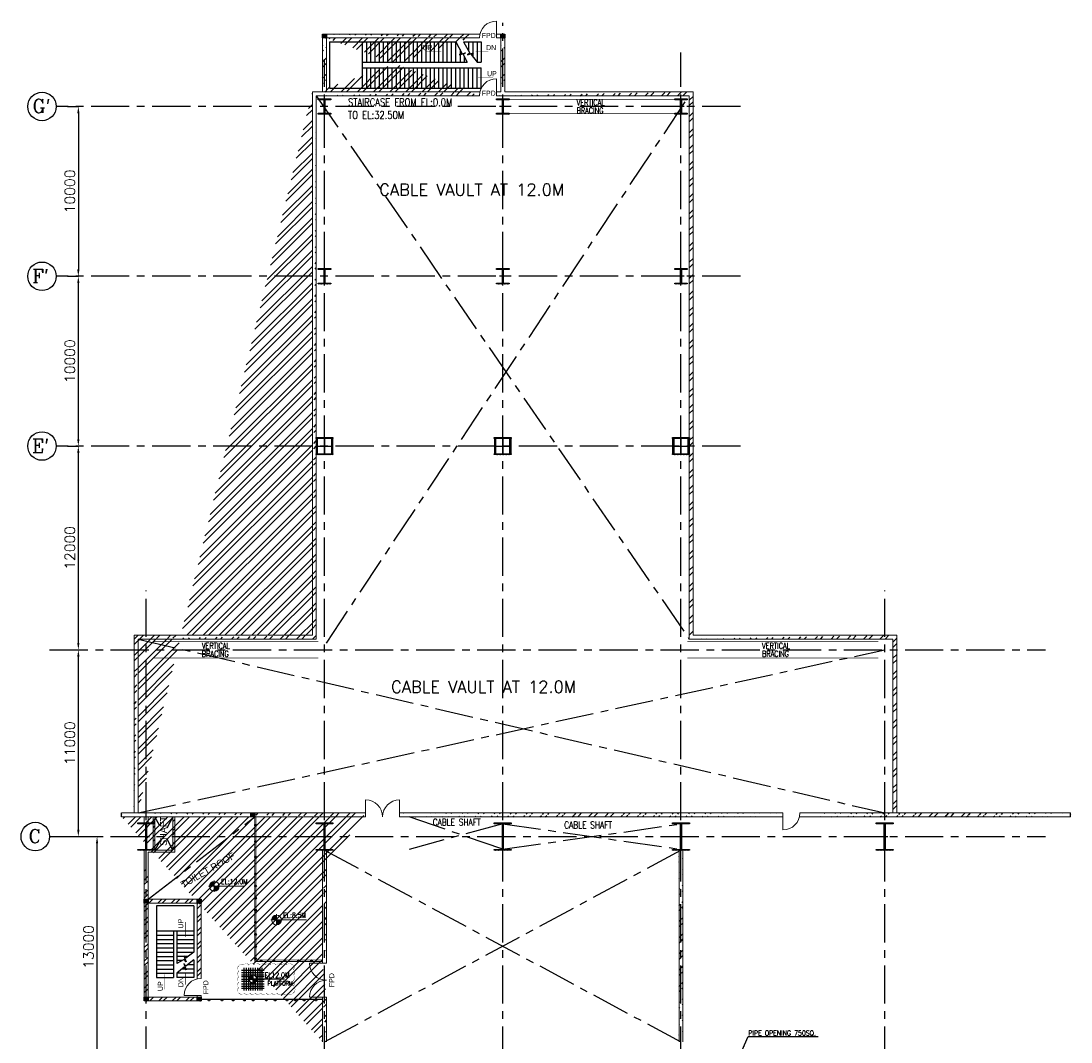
# Model space of a CAD drawing. Header units: inches. Extents: x 0 to 1544102, y -90707 to 23144100.
# Tile 7 of 181: x 93520 to 155373, y 40281 to 100416. Entities that reach past the tile are written whole.
import ezdxf

# ---------------------------------------------------------------- set-up
doc = ezdxf.new("R2010")
doc.units = ezdxf.units.IN
doc.header["$LTSCALE"] = 1800
doc.header["$MEASUREMENT"] = 0
doc.linetypes.add('CENTER', pattern=[2, 1.25, -0.25, 0.25, -0.25])
doc.linetypes.add('HIDDEN', pattern=[0.375, 0.25, -0.125])
doc.layers.get('0').update_dxf_attribs({"color": 253})
for name, color, linetype in [('BRACING', 1, 'HIDDEN'), ('CEN', 2, 'CENTER'), ('COL', 1, 'Continuous'), ('GRID', 251, 'CENTER'), ('STAIR', 2, 'Continuous'), ('STEEL', 231, 'Continuous')]:
    doc.layers.add(name, color=color, linetype=linetype)
for name, color, linetype, lineweight in [('DIM', 4, 'Continuous', 18), ('TEXT', 3, 'Continuous', 18), ('WALL', 6, 'Continuous', 18)]:
    doc.layers.add(name, color=color, linetype=linetype, lineweight=lineweight)
doc.styles.add('HTX11', font='O8111901')
doc.styles.add('ROMANC', font='ROMANC.SHX')
doc.styles.add('ROMANS', font='romans.shx')
doc.styles.add('ROMANT', font='romant')
doc.styles.get("Standard").update_dxf_attribs({"font": 'arial.ttf'})
doc.dimstyles.new('K2', dxfattribs={"dimtxt": 600, "dimasz": 400, "dimexe": 200, "dimexo": 200, "dimgap": 200, "dimtad": 1, "dimdec": 0, "dimzin": 0, "dimdsep": 46, "dimtxsty": 'ROMANC', "dimcen": 0.09, "dimclrd": 256, "dimclrt": 4, "dimadec": 0, "dimazin": 0, "dimtfac": 1, "dimtdec": 0, "dimtofl": 0, "dimtmove": 1, "dimatfit": 3, "dimfxl": 0.18, "dimtolj": 1, "dimtzin": 0, "dimarcsym": 0})
doc.dimstyles.new('STANDARD1', dxfattribs={"dimtxt": 300, "dimasz": 250, "dimexe": 0, "dimexo": 0, "dimgap": 80, "dimtad": 1, "dimdec": 0, "dimzin": 0, "dimdsep": 46, "dimtxsty": 'ROMANS', "dimcen": 0, "dimclrd": 4, "dimclre": 4, "dimclrt": 4, "dimadec": 0, "dimazin": 0, "dimtfac": 0.09, "dimtdec": 0, "dimtix": 1, "dimtofl": 0, "dimtmove": 0, "dimatfit": 3, "dimfxl": 1, "dimtolj": 1, "dimtzin": 0, "dimarcsym": 0})
pattern_1 = [(45, (-290253.6, -45646.2), (-397.7476, 397.7476), []), (45, (-289988.43, -45646.2), (-397.7476, 397.7476), [])]
pattern_2 = [(45, (0, -860.2), (-477.297, 477.297), []), (45, (318.2, -860.2), (-477.297, 477.297), [])]
pattern_3 = [(45, (0, -1860.2), (-477.297, 477.297), []), (45, (318.2, -1860.2), (-477.297, 477.297), [])]

# ---------------------------------------------------------------- blocks, each defined once
blk = doc.blocks.new('C-ROW COLUMN')
at = {"layer": 'COL'}
h = blk.add_hatch(dxfattribs=at)
h.set_pattern_fill('ANSI31', color=256, scale=200, style=0)
h.set_pattern_definition([(45, (-1315.907, -6.545), (-17.6776695, 17.6776695), [])])
h.paths.add_polyline_path([(77950, 120865), (76960, 120865), (76960, 120820), (77950, 120820)])
h.paths.add_polyline_path([(77478, 120820), (77433, 120820), (77433, 119310), (77478, 119310)])
h.paths.add_polyline_path([(77950, 119310), (76960, 119310), (76960, 119265), (77950, 119265)])
at = {"layer": 'CEN'}
for p, q in [((77455, 119265), (77455, 120865)), ((77264, 120065), (77647, 120065))]:
    blk.add_line(p, q, dxfattribs=at)
at = {"layer": 'COL'}
for points in [[(76960, 120865), (77950, 120865), (77950, 120820), (76960, 120820)], [(77433, 120820), (77478, 120820), (77478, 119310), (77433, 119310)], [(76960, 119310), (77950, 119310), (77950, 119265), (76960, 119265)]]:
    blk.add_lwpolyline(points, close=True, dxfattribs=at)
blk = doc.blocks.new('*D371')
at = {"layer": 'Defpoints', "color": 0, "transparency": 16777216}
for p in [(96268, 63381), (96898, 63381), (96268, 52381)]:
    blk.add_point(p, dxfattribs=at)
at = {"layer": 'DIM', "color": 0, "lineweight": -2, "transparency": 16777216}
for p, q in [((96468, 63381), (97098, 63381)), ((96468, 52381), (97098, 52381))]:
    blk.add_line(p, q, dxfattribs=at)
at = {"layer": 'DIM', "lineweight": -2, "transparency": 16777216}
blk.add_line((96898, 52781), (96898, 62981), dxfattribs=at)
at = {"layer": 'DIM', "transparency": 16777216}
for points in [[(96831, 62981), (96964, 62981), (96898, 63381)], [(96831, 52781), (96964, 52781), (96898, 52381)]]:
    blk.add_solid(points, dxfattribs=at)
at = {"layer": 'DIM', "color": 4, "transparency": 16777216, "insert": (96398, 57881), "char_height": 600, "attachment_point": 5, "rotation": 90, "style": 'ROMANC'}
blk.add_mtext('\\A1;11000', dxfattribs=at)
blk = doc.blocks.new('*D372')
at = {"layer": 'Defpoints', "color": 0, "transparency": 16777216}
for p in [(96268, 75381), (96898, 75381), (96268, 63381)]:
    blk.add_point(p, dxfattribs=at)
at = {"layer": 'DIM', "color": 0, "lineweight": -2, "transparency": 16777216}
for p, q in [((96268, 75381), (96898, 75381)), ((96268, 63381), (96898, 63381))]:
    blk.add_line(p, q, dxfattribs=at)
at = {"layer": 'DIM', "lineweight": -2, "transparency": 16777216}
blk.add_line((96898, 63781), (96898, 74981), dxfattribs=at)
at = {"layer": 'DIM', "transparency": 16777216}
for points in [[(96831, 74981), (96964, 74981), (96898, 75381)], [(96831, 63781), (96964, 63781), (96898, 63381)]]:
    blk.add_solid(points, dxfattribs=at)
at = {"layer": 'DIM', "color": 4, "transparency": 16777216, "insert": (96398, 69381), "char_height": 600, "attachment_point": 5, "rotation": 90, "style": 'ROMANC'}
blk.add_mtext('\\A1;12000', dxfattribs=at)
blk = doc.blocks.new('*D373')
at = {"layer": 'Defpoints', "color": 0, "transparency": 16777216}
for p in [(96268, 85381), (96898, 85381), (96268, 75381)]:
    blk.add_point(p, dxfattribs=at)
at = {"layer": 'DIM', "color": 0, "lineweight": -2, "transparency": 16777216}
for p, q in [((96268, 85381), (96898, 85381)), ((96268, 75381), (96898, 75381))]:
    blk.add_line(p, q, dxfattribs=at)
at = {"layer": 'DIM', "lineweight": -2, "transparency": 16777216}
blk.add_line((96898, 75781), (96898, 84981), dxfattribs=at)
at = {"layer": 'DIM', "transparency": 16777216}
for points in [[(96831, 84981), (96964, 84981), (96898, 85381)], [(96831, 75781), (96964, 75781), (96898, 75381)]]:
    blk.add_solid(points, dxfattribs=at)
at = {"layer": 'DIM', "color": 4, "transparency": 16777216, "insert": (96398, 80381), "char_height": 600, "attachment_point": 5, "rotation": 90, "style": 'ROMANC'}
blk.add_mtext('\\A1;10000', dxfattribs=at)
blk = doc.blocks.new('E-ROW COLUMN')
at = {"layer": 'COL'}
h = blk.add_hatch(dxfattribs=at)
h.set_pattern_fill('ANSI31', color=256, scale=200, angle=180, style=0)
h.set_pattern_definition([(225, (-559205.4, -120485.547), (17.6776695, -17.6776695), [])])
h.paths.add_polyline_path([(0, 500), (-500, 500), (-500, 450), (0, 450)])
h.paths.add_polyline_path([(500, 500), (0, 500), (0, 450), (500, 450)])
h.paths.add_polyline_path([(-425, 450), (-475, 450), (-475, 0), (-425, 0)])
h.paths.add_polyline_path([(475, 450), (425, 450), (425, 0), (475, 0)])
h.paths.add_polyline_path([(-425, 0), (-475, 0), (-475, -450), (-425, -450)])
h.paths.add_polyline_path([(0, -450), (-500, -450), (-500, -500), (0, -500)])
h.paths.add_polyline_path([(500, -450), (0, -450), (0, -500), (500, -500)])
h.paths.add_polyline_path([(475, 0), (425, 0), (425, -450), (475, -450)])
at = {"layer": 'CEN'}
for p, q in [((-475, 0), (475, 0)), ((0, 500), (0, -500))]:
    blk.add_line(p, q, dxfattribs=at)
at = {"layer": 'COL'}
for points in [[(-500, 500), (500, 500), (500, 450), (-500, 450)], [(-475, 450), (-425, 450), (-425, -450), (-475, -450)], [(425, 450), (475, 450), (475, -450), (425, -450)], [(-500, -450), (500, -450), (500, -500), (-500, -500)]]:
    blk.add_lwpolyline(points, close=True, dxfattribs=at)
blk = doc.blocks.new('F-ROW COLUMN')
at = {"layer": 'COL'}
h = blk.add_hatch(dxfattribs=at)
h.set_pattern_fill('ANSI31', color=256, scale=200, angle=180, style=0)
h.set_pattern_definition([(225, (-557328.912, -127499.994), (17.6776695, -17.6776695), [])])
h.paths.add_polyline_path([(370, 450), (0, 450), (0, 400), (22.5, 400), (370, 400)])
h.paths.add_polyline_path([(0, 450), (-370, 450), (-370, 400), (0, 400)])
h.paths.add_polyline_path([(0, 400), (-22.5, 400), (-22.5, 0), (0, 0)])
h.paths.add_polyline_path([(22.5, 400), (0, 400), (0, 0), (22.5, 0)])
h.paths.add_polyline_path([(0, 0), (-22.5, 0), (-22.5, -400), (0, -400)])
h.paths.add_polyline_path([(22.5, 0), (0, 0), (0, -400), (22.5, -400)])
h.paths.add_polyline_path([(0, -400), (-22.5, -400), (-370, -400), (-370, -450), (0, -450)])
h.paths.add_polyline_path([(370, -400), (0, -400), (0, -450), (370, -450)])
at = {"layer": 'CEN'}
for p, q in [((191.6, 0), (-191.6, 0)), ((0, -450), (0, 450))]:
    blk.add_line(p, q, dxfattribs=at)
at = {"layer": 'COL'}
for points in [[(-370, 450), (370, 450), (370, 400), (-370, 400)], [(-22.5, 400), (22.5, 400), (22.5, -400), (-22.5, -400)], [(-370, -400), (370, -400), (370, -450), (-370, -450)]]:
    blk.add_lwpolyline(points, close=True, dxfattribs=at)
blk = doc.blocks.new('*D378')
at = {"layer": 'Defpoints', "color": 0, "transparency": 16777216}
for p in [(96268, 95381), (96268, 85381), (96898, 85381)]:
    blk.add_point(p, dxfattribs=at)
at = {"layer": 'DIM', "color": 0, "lineweight": -2, "transparency": 16777216}
for p, q in [((96268, 95381), (96898, 95381)), ((96268, 85381), (96898, 85381))]:
    blk.add_line(p, q, dxfattribs=at)
at = {"layer": 'DIM', "lineweight": -2, "transparency": 16777216}
blk.add_line((96898, 94981), (96898, 85781), dxfattribs=at)
at = {"layer": 'DIM', "transparency": 16777216}
for points in [[(96831, 94981), (96964, 94981), (96898, 95381)], [(96831, 85781), (96964, 85781), (96898, 85381)]]:
    blk.add_solid(points, dxfattribs=at)
at = {"layer": 'DIM', "color": 4, "transparency": 16777216, "insert": (96398, 90381), "char_height": 600, "attachment_point": 5, "rotation": 90, "style": 'ROMANC'}
blk.add_mtext('\\A1;10000', dxfattribs=at)
blk = doc.blocks.new('*X7')
at = {"color": 0}
for p, q in [((36080, 29200), (36330, 29200)), ((36081, 29225), (36330, 29225)), ((36085, 29250), (36330, 29250)), ((36092, 29275), (36330, 29275)), ((36102, 29300), (36330, 29300)), ((36115, 29325), (36330, 29325)), ((36132, 29350), (36330, 29350)), ((36154, 29375), (36330, 29375)), ((36183, 29400), (36330, 29400)), ((36226, 29425), (36330, 29425))]:
    blk.add_line(p, q, dxfattribs=at)
blk = doc.blocks.new('LL')
for p, q in [((-1136, 0), (-711, 0)), ((-711, 0), (-711, 423)), ((1493, 0), (-711, 0)), ((-711, 0), (-711, -418))]:
    blk.add_line(p, q)
for start, end in [(90, 180), (180, 270), (0, 90), (270, 0)]:
    blk.add_arc((-711, 0), 360, start, end)
at = {"xscale": 1.439999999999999, "yscale": 1.439999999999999, "zscale": 1.439999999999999}
blk.add_blockref('*X7', (-53026, -42044), dxfattribs=at)
at = {"xscale": 1.439999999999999, "yscale": 1.439999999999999, "zscale": 1.439999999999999, "rotation": 180}
blk.add_blockref('*X7', (51604, 42044), dxfattribs=at)
at = {"flags": 4}
blk.add_attdef('LEVEL', (-222, 154), '', height=432, dxfattribs=at)
blk = doc.blocks.new('A$C23722B17')
at = {"flags": 128}
for points in [[(-533, 658), (-533, -676)], [(-400, 658), (-400, -676)], [(-267, 658), (-267, -676)], [(-267, 658), (-267, -676)], [(-133, 658), (-133, 181)], [(0, 658), (0, -676)], [(0, 658), (0, -676)], [(133, 658), (133, 181)], [(133, 658), (133, 181)], [(267, 658), (267, -676)], [(400, 658), (400, -676)], [(533, 658), (533, -676)], [(-667, 524), (667, 524)], [(-667, 391), (667, 391)], [(-667, 258), (667, 258)], [(-667, 142), (-174, 142)], [(-667, 0), (667, 0)], [(-265, 0), (0, 0)], [(-225, 2), (0, 2)], [(-224, 25), (0, 25)], [(-220, 47), (0, 47)], [(-214, 70), (0, 70)], [(-205, 92), (0, 92)], [(-194, 115), (0, 115)], [(-178, 137), (0, 137)], [(-158, 160), (0, 160)], [(-132, 182), (0, 182)], [(-93, 205), (0, 205)], [(0, 0), (0, 264)], [(1864, 0), (0, 0)], [(0, 0), (0, -261)], [(174, 142), (667, 142)], [(-667, -133), (-181, -133)], [(-667, -276), (667, -276)], [(-667, -409), (667, -409)], [(-667, -542), (667, -542)], [(-133, -181), (-133, -676)], [(225, -2), (0, -2)], [(224, -25), (0, -25)], [(220, -47), (0, -47)], [(214, -70), (0, -70)], [(205, -92), (0, -92)], [(194, -115), (0, -115)], [(178, -137), (0, -137)], [(158, -160), (0, -160)], [(132, -182), (0, -182)], [(93, -205), (0, -205)], [(133, -181), (133, -676)], [(133, -181), (133, -676)], [(181, -133), (667, -133)]]:
    blk.add_lwpolyline(points, dxfattribs=at)
for points in [[(0, 225, 0.414246), (-225, 0)], [(225, 0, 0.414258), (0, 225)], [(0, -225, 0.414246), (225, 0)], [(-225, 0, 0.414221), (0, -225)]]:
    blk.add_lwpolyline(points, format="xyb", dxfattribs=at)
blk = doc.blocks.new('*D380')
at = {"layer": 'Defpoints', "color": 0, "transparency": 16777216}
for p in [(97370, 52381), (98000, 52381), (97370, 39381)]:
    blk.add_point(p, dxfattribs=at)
at = {"layer": 'DIM', "color": 0, "lineweight": -2, "transparency": 16777216}
for p, q in [((97370, 52381), (98000, 52381)), ((97370, 39381), (98000, 39381))]:
    blk.add_line(p, q, dxfattribs=at)
at = {"layer": 'DIM', "lineweight": -2, "transparency": 16777216}
blk.add_line((98000, 39781), (98000, 51981), dxfattribs=at)
at = {"layer": 'DIM', "transparency": 16777216}
for points in [[(97933, 51981), (98067, 51981), (98000, 52381)], [(97933, 39781), (98067, 39781), (98000, 39381)]]:
    blk.add_solid(points, dxfattribs=at)
at = {"layer": 'DIM', "color": 4, "transparency": 16777216, "insert": (97500, 45881), "char_height": 600, "attachment_point": 5, "rotation": 90, "style": 'ROMANC'}
blk.add_mtext('\\A1;13000', dxfattribs=at)

msp = doc.modelspace()

# ---------------------------------------------------------------- hatches: boundary and pattern name
h = msp.add_hatch()
h.set_pattern_fill('ANSI32', color=256, scale=1800, style=0)
h.set_pattern_definition(pattern_2)
edge = h.paths.add_edge_path()
edge.add_line((110934.9, 96246.43), (120555.24, 96246.43))
edge.add_line((110913.43, 96016.43), (120528.43, 96016.43))
edge.add_line((111513.43, 99416.43), (111513.43, 96246.43))
edge.add_line((111283.43, 99416.43), (111283.43, 96246.43))
edge.add_line((111513.43, 99416.43), (120528.43, 99416.43))
edge.add_line((111513.43, 99646.43), (120555.24, 99646.43))
h = msp.add_hatch()
h.set_pattern_fill('ANSI32', color=256, scale=1800, style=0)
h.set_pattern_definition(pattern_2)
edge = h.paths.add_edge_path()
edge.add_line((122013.43, 99416.43), (122013.43, 96246.43))
edge.add_line((121783.43, 99416.43), (121783.43, 96246.43))
h = msp.add_hatch()
h.set_pattern_fill('ANSI32', color=256, scale=1800, style=0)
h.set_pattern_definition(pattern_2)
edge = h.paths.add_edge_path()
edge.add_line((100183.43, 64246.43), (110683.43, 64246.43))
edge.add_line((100413.43, 64016.43), (110913.43, 64016.43))
edge.add_line((110913.43, 64016.43), (110913.43, 96016.43))
edge.add_line((110683.43, 64246.43), (110683.43, 96246.43))
edge.add_line((100183.43, 53771.43), (100183.43, 64246.43))
edge.add_line((100413.43, 53771.43), (100413.43, 64016.43))
h = msp.add_hatch()
h.set_pattern_fill('ANSI32', color=256, scale=1800, style=0)
h.set_pattern_definition(pattern_2)
edge = h.paths.add_edge_path()
edge.add_line((122013.43, 96246.43), (133113.43, 96246.43))
edge.add_line((121528.43, 96016.43), (132883.43, 96016.43))
edge.add_line((132883.43, 64016.43), (132883.43, 96016.43))
edge.add_line((133113.43, 64246.43), (133113.43, 96246.43))
h = msp.add_hatch()
h.set_pattern_fill('ANSI32', color=256, scale=1800, style=0)
h.set_pattern_definition(pattern_2)
edge = h.paths.add_edge_path()
edge.add_line((133113.43, 64246.43), (145113.43, 64246.43))
edge.add_line((132883.43, 64016.43), (144883.43, 64016.43))
edge.add_line((144883.43, 53771.43), (144883.43, 64016.43))
edge.add_line((145113.43, 53771.43), (145113.43, 64246.43))
h = msp.add_hatch()
h.set_pattern_fill('ANSI32', color=256, scale=1800, style=0)
h.set_pattern_definition(pattern_3)
edge = h.paths.add_edge_path()
edge.add_line((99442.23, 53541.43), (113821.75, 53541.43))
edge.add_line((99442.23, 53771.43), (113821.75, 53771.43))
edge.add_line((111513.43, 50581.43), (111513.43, 44916.61))
edge.add_line((111283.43, 50581.43), (111283.43, 44916.61))
edge.add_line((111513.43, 42916.61), (111513.43, 40281.43))
edge.add_line((111283.43, 42916.61), (111283.43, 40281.43))
h = msp.add_hatch()
h.set_pattern_fill('ANSI32', color=256, scale=1800, style=0)
h.set_pattern_definition(pattern_2)
edge = h.paths.add_edge_path()
edge.add_line((115821.75, 53541.43), (138404.55, 53541.43))
edge.add_line((115821.75, 53771.43), (138404.55, 53771.43))
h = msp.add_hatch()
h.set_pattern_fill('ANSI32', color=256, scale=1800, style=0)
h.set_pattern_definition(pattern_2)
edge = h.paths.add_edge_path()
edge.add_line((139404.55, 53771.43), (155350.17, 53771.43))
edge.add_line((139377.74, 53541.43), (155350.17, 53541.43))
h = msp.add_hatch()
h.set_pattern_fill('ANSI32', color=256, scale=1800, style=0)
h.set_pattern_definition(pattern_2)
edge = h.paths.add_edge_path()
edge.add_line((139404.55, 53771.43), (155350.17, 53771.43))
edge.add_line((144513.43, 53541.43), (155350.17, 53541.43))
h = msp.add_hatch(color=256)
h.dxf.hatch_style = 1
h.paths.add_polyline_path([(107388.43, 53050.12, 1), (107288.43, 53050.12, 1)])
h = msp.add_hatch(color=256)
h.dxf.hatch_style = 1
h.paths.add_polyline_path([(107388.43, 52078.53, 1), (107288.43, 52078.53, 1)])
h = msp.add_hatch()
h.set_pattern_fill('ANSI32', color=256, scale=1800, style=0)
h.set_pattern_definition(pattern_3)
edge = h.paths.add_edge_path()
edge.add_line((132513.43, 51581.43), (132513.43, 40281.43))
edge.add_line((132283.43, 51581.43), (132283.43, 40281.43))
h = msp.add_hatch(color=256)
h.dxf.hatch_style = 1
h.paths.add_polyline_path([(107388.43, 51177.7, 1), (107288.43, 51177.7, 1)])
h = msp.add_hatch(color=256)
h.dxf.hatch_style = 1
h.paths.add_polyline_path([(107388.43, 50177.7, 1), (107288.43, 50177.7, 1)])
h = msp.add_hatch(color=256)
h.dxf.hatch_style = 1
h.paths.add_polyline_path([(107388.43, 49465.61, 1), (107288.43, 49465.61, 1)])
h = msp.add_hatch(color=256)
h.dxf.hatch_style = 1
h.paths.add_polyline_path([(107388.43, 48753.52, 1), (107288.43, 48753.52, 1)])
h = msp.add_hatch(color=256)
h.dxf.hatch_style = 1
h.paths.add_polyline_path([(107388.43, 48041.43, 1), (107288.43, 48041.43, 1)])
h = msp.add_hatch(color=256)
h.dxf.hatch_style = 1
h.paths.add_polyline_path([(107388.43, 47329.34, 1), (107288.43, 47329.34, 1)])
h = msp.add_hatch(color=256)
h.dxf.hatch_style = 1
h.paths.add_polyline_path([(107388.43, 46617.25, 1), (107288.43, 46617.25, 1)])
h = msp.add_hatch(color=256)
h.dxf.hatch_style = 1
h.paths.add_polyline_path([(107388.43, 45905.17, 1), (107288.43, 45905.17, 1)])
h = msp.add_hatch(color=256)
h.dxf.hatch_style = 1
h.paths.add_polyline_path([(107388.43, 45193.08, 1), (107288.43, 45193.08, 1)])
h = msp.add_hatch(color=256)
h.dxf.hatch_style = 1
h.paths.add_polyline_path([(107719.04, 45065.34, 1), (107619.04, 45065.34, 1)])
h = msp.add_hatch(color=256)
h.dxf.hatch_style = 1
h.paths.add_polyline_path([(108464.22, 45065.34, 1), (108364.22, 45065.34, 1)])
h = msp.add_hatch(color=256)
h.dxf.hatch_style = 1
h.paths.add_polyline_path([(109125.02, 45065.34, 1), (109025.02, 45065.34, 1)])
h = msp.add_hatch(color=256)
h.dxf.hatch_style = 1
h.paths.add_polyline_path([(109920.04, 45065.34, 1), (109820.04, 45065.34, 1)])
h = msp.add_hatch(color=256)
h.dxf.hatch_style = 1
h.paths.add_polyline_path([(110684.09, 45065.34, 1), (110584.09, 45065.34, 1)])
h = msp.add_hatch(color=256)
h.dxf.hatch_style = 1
h.paths.add_polyline_path([(104647.37, 42746.43, 1), (104547.37, 42746.43, 1)])
h = msp.add_hatch(color=256)
h.dxf.hatch_style = 1
h.paths.add_polyline_path([(105411.42, 42746.43, 1), (105311.42, 42746.43, 1)])
h = msp.add_hatch(color=256)
h.dxf.hatch_style = 1
h.paths.add_polyline_path([(106072.21, 42746.43, 1), (105972.21, 42746.43, 1)])
h = msp.add_hatch(color=256)
h.dxf.hatch_style = 1
h.paths.add_polyline_path([(106733.01, 42746.43, 1), (106633.01, 42746.43, 1)])
h = msp.add_hatch(color=256)
h.dxf.hatch_style = 1
h.paths.add_polyline_path([(107249.26, 42746.43, 1), (107149.26, 42746.43, 1)])
h = msp.add_hatch(color=256)
h.dxf.hatch_style = 1
h.paths.add_polyline_path([(108023.36, 42746.43, 1), (107923.36, 42746.43, 1)])
h = msp.add_hatch(color=256)
h.dxf.hatch_style = 1
h.paths.add_polyline_path([(108539.61, 42746.43, 1), (108439.61, 42746.43, 1)])
h = msp.add_hatch(color=256)
h.dxf.hatch_style = 1
h.paths.add_polyline_path([(109237.17, 42746.43, 1), (109137.17, 42746.43, 1)])
h = msp.add_hatch(color=256)
h.dxf.hatch_style = 1
h.paths.add_polyline_path([(109731.87, 42746.43, 1), (109631.87, 42746.43, 1)])
h = msp.add_hatch(color=256)
h.dxf.hatch_style = 1
h.paths.add_polyline_path([(110248.12, 42746.43, 1), (110148.12, 42746.43, 1)])
h = msp.add_hatch(color=256)
h.dxf.hatch_style = 1
h.paths.add_polyline_path([(110945.68, 42746.43, 1), (110845.68, 42746.43, 1)])
at = {"layer": 'COL'}
h = msp.add_hatch(dxfattribs=at)
h.set_pattern_fill('ANSI31', color=1, scale=250, angle=180, style=0)
h.set_pattern_definition([(225, (107933.428, 94296.435), (22.09709, -22.09709), [])])
h.paths.add_polyline_path([(111513.43, 99416.43), (111513.43, 99646.43), (111283.43, 99646.43), (111283.43, 99416.43)])
h = msp.add_hatch(dxfattribs=at)
h.set_pattern_fill('ANSI31', color=1, scale=250, angle=180, style=0)
h.set_pattern_definition([(225, (118433.428, 94296.435), (22.09709, -22.09709), [])])
h.paths.add_polyline_path([(122013.43, 99416.43), (122013.43, 99646.43), (121783.43, 99646.43), (121783.43, 99416.43)])
h = msp.add_hatch(dxfattribs=at)
h.set_pattern_fill('ANSI31', color=1, scale=250, angle=180, style=0)
h.set_pattern_definition([(225, (103708.428, 48421.435), (22.09709, -22.09709), [])])
h.paths.add_polyline_path([(107288.43, 53541.43), (107288.43, 53771.43), (107058.43, 53771.43), (107058.43, 53541.43)])
h = msp.add_hatch(dxfattribs=at)
h.set_pattern_fill('ANSI31', color=1, scale=250, angle=180, style=0)
h.set_pattern_definition([(225, (97433.428, 43346.435), (22.09709, -22.09709), [])])
h.paths.add_polyline_path([(101013.43, 48466.43), (101013.43, 48696.43), (100783.43, 48696.43), (100783.43, 48466.43)])
h = msp.add_hatch(dxfattribs=at)
h.set_pattern_fill('ANSI31', color=1, scale=250, angle=180, style=0)
h.set_pattern_definition([(225, (100548.428, 43346.435), (22.09709, -22.09709), [])])
h.paths.add_polyline_path([(104128.43, 48466.43), (104128.43, 48696.43), (103898.43, 48696.43), (103898.43, 48466.43)])
h = msp.add_hatch(dxfattribs=at)
h.set_pattern_fill('ANSI31', color=1, scale=250, angle=180, style=0)
h.set_pattern_definition([(225, (97433.428, 37576.435), (22.09709, -22.09709), [])])
h.paths.add_polyline_path([(101013.43, 42696.43), (101013.43, 42926.43), (100783.43, 42926.43), (100783.43, 42696.43)])
h = msp.add_hatch(dxfattribs=at)
h.set_pattern_fill('ANSI31', color=1, scale=250, angle=180, style=0)
h.set_pattern_definition([(225, (100548.428, 37576.435), (22.09709, -22.09709), [])])
h.paths.add_polyline_path([(104128.43, 42696.43), (104128.43, 42926.43), (103898.43, 42926.43), (103898.43, 42696.43)])
at = {"layer": 'WALL', "linetype": 'Continuous'}
h = msp.add_hatch(dxfattribs=at)
h.set_pattern_fill('ANSI32', color=9, scale=1500, angle=360, style=0)
h.set_pattern_definition(pattern_1)
h.paths.add_polyline_path([(101413.43, 52381.43), (101298.43, 52381.43), (101298.43, 51581.43), (100898.43, 51581.43), (100898.43, 51466.43), (101413.43, 51466.43)])
h.paths.add_polyline_path([(101413.43, 53541.43), (101298.43, 53541.43), (101298.43, 52381.43), (101413.43, 52381.43)])
h.paths.add_polyline_path([(100783.43, 51581.43), (100783.43, 51466.43), (100898.43, 51466.43), (100898.43, 51581.43)])
h = msp.add_hatch(dxfattribs=at)
h.set_pattern_fill('ANSI32', color=9, scale=1500, angle=360, style=0)
h.set_pattern_definition(pattern_1)
h.paths.add_polyline_path([(102588.43, 52381.43), (102473.43, 52381.43), (102473.43, 51581.43), (102588.43, 51581.43)])
h.paths.add_polyline_path([(102588.43, 53541.43), (102473.43, 53541.43), (102473.43, 52381.43), (102588.43, 52381.43)])
h = msp.add_hatch(dxfattribs=at)
h.set_pattern_fill('ANSI32', color=9, scale=1500, angle=360, style=0)
h.set_pattern_definition([(45, (-291523.6, -46566.2), (-397.7476, 397.7476), []), (45, (-291258.43, -46566.2), (-397.7476, 397.7476), [])])
h.paths.add_polyline_path([(100783.43, 42696.43), (101013.43, 42696.43), (101013.43, 50466.43), (100783.43, 50466.43)])
h = msp.add_hatch(dxfattribs=at)
h.set_pattern_fill('ANSI32', color=9, scale=1500, angle=360, style=0)
h.set_pattern_definition([(45, (-290253.6, -46646.2), (-397.7476, 397.7476), []), (45, (-289988.43, -46646.2), (-397.7476, 397.7476), [])])
h.paths.add_polyline_path([(103898.43, 48696.43), (101013.43, 48696.43), (101013.43, 48466.43), (103898.43, 48466.43)])
h = msp.add_hatch(dxfattribs=at)
h.set_pattern_fill('ANSI32', color=9, scale=1500, angle=360, style=0)
h.set_pattern_definition([(45, (97166.64, 42462.84), (-397.748, 397.748), []), (45, (97431.8, 42462.84), (-397.748, 397.748), [])])
edge = h.paths.add_edge_path()
edge.add_arc((104128.44, 42796.43), 1141.75, 90.0004462, 101.621923, ccw=False)
edge.add_line((104128.43, 43938.18), (104128.43, 48466.43))
edge.add_line((104128.43, 48466.43), (103898.43, 48466.43))
edge.add_line((103898.43, 48466.43), (103898.43, 43914.77))
h = msp.add_hatch(dxfattribs=at)
h.set_pattern_fill('ANSI32', color=9, scale=1500, angle=360, style=0)
h.set_pattern_definition([(45, (97651.64, 42692.84), (-397.75, 397.75), []), (45, (97916.8, 42692.84), (-397.75, 397.75), [])])
h.paths.add_polyline_path([(103898.43, 42926.43), (101013.43, 42926.43), (101013.43, 42696.43), (103898.43, 42696.43)])

# ---------------------------------------------------------------- linework, layer by layer
for points in [[(99442.23, 53541.43), (99442.23, 53637.27), (99419.23, 53637.27), (99465.23, 53675.6), (99442.23, 53675.6), (99442.23, 53771.43)], [(155350.17, 53541.43), (155350.17, 53637.27), (155327.17, 53637.27), (155373.17, 53675.6), (155350.17, 53675.6), (155350.17, 53771.43)]]:
    msp.add_lwpolyline(points)
at = {"color": 1}
msp.add_lwpolyline([(109556.1, 43164.2, 0, 32, -0.52056705), (109236.1, 43164.2, 0, 32, -0.52056705), (108916.1, 43164.2, 0, 32, -0.52056705), (108596.1, 43164.2, 0, 32, -0.52056705), (108276.1, 43164.2, 0, 32, -0.52056705), (107956.1, 43164.2, 0, 32, -0.52056705), (107636.1, 43164.2, 0, 32, -0.52056705), (107316.1, 43164.2, 0, 32, -0.52056705), (106996.1, 43164.2, 0, 32, -0.52056705), (106676.1, 43164.2, 0, 32, -0.52056705), (106360.37, 43168.47, 0, 32, -0.52056705), (106360.37, 43488.47, 0, 32, -0.52056705), (106360.37, 43808.47, 0, 32, -0.52056705), (106360.37, 44128.47, 0, 32, -0.52056705), (106360.37, 44448.47, 0, 32, -0.52056705), (106360.37, 44768.47, 0, 32, -0.52056705), (106634.43, 44814.4, 0, 32, -0.52056705), (106954.43, 44814.4, 0, 32, -0.52056705), (107274.43, 44814.4, 0, 32, -0.52056705), (107594.43, 44814.4, 0, 32, -0.52056705), (107914.43, 44814.4, 0, 32, -0.52056705), (108234.43, 44814.4, 0, 32, -0.52056705), (108554.43, 44814.4, 0, 32, -0.52056705), (108874.43, 44814.4, 0, 32, -0.52056705), (109194.43, 44814.4, 0, 32, -0.52056705), (109514.43, 44814.4, 0, 32, -0.52056705), (109556.1, 44536.07, 0, 32, -0.52056705), (109556.1, 44216.07, 0, 32, -0.52056705), (109556.1, 43896.07, 0, 32, -0.52056705), (109556.1, 43576.07, 0, 32, -0.52056705)], format="xyseb", close=True, dxfattribs=at)
for centre, radius in [((94758.09, 95381.43), 840.34), ((94758.09, 95381.43), 840.34), ((94758.09, 85381.43), 840.34), ((94758.09, 85381.43), 840.34), ((94758.09, 75381.43), 840.34), ((94758.09, 75381.43), 840.34), ((94360.38, 52381.43), 840.34), ((94360.38, 52381.43), 840.34), ((107338.43, 53050.12), 50), ((107338.43, 52078.53), 50), ((107338.43, 51177.7), 50), ((107338.43, 50177.7), 50), ((107338.43, 49465.61), 50), ((107338.43, 48753.52), 50), ((107338.43, 48041.43), 50), ((107338.43, 47329.34), 50), ((107338.43, 46617.25), 50), ((107338.43, 45905.17), 50), ((107338.43, 45193.08), 50), ((107669.04, 45065.34), 50), ((108414.22, 45065.34), 50), ((109075.02, 45065.34), 50), ((109870.04, 45065.34), 50), ((110634.09, 45065.34), 50), ((104597.37, 42746.43), 50), ((105361.42, 42746.43), 50), ((106022.21, 42746.43), 50), ((106683.01, 42746.43), 50), ((107199.26, 42746.43), 50), ((107973.36, 42746.43), 50), ((108489.61, 42746.43), 50), ((109187.17, 42746.43), 50), ((109681.87, 42746.43), 50), ((110198.12, 42746.43), 50), ((110895.68, 42746.43), 50)]:
    msp.add_circle(centre, radius)
at = {"layer": 'BRACING', "const_width": 40}
for points in [[(122268.43, 95806.43), (132028.43, 95806.43)], [(122268.43, 94956.43), (132028.43, 94956.43)], [(101268.43, 63861.43), (111028.43, 63861.43)], [(132768.43, 63861.43), (144028.43, 63861.43)], [(101268.43, 62901.43), (111028.43, 62901.43)], [(132768.43, 62901.43), (144028.43, 62901.43)]]:
    msp.add_lwpolyline(points, dxfattribs=at)
at = {"layer": 'CEN'}
for p, q in [((110913.43, 96016.43), (132883.43, 64016.43)), ((111513.43, 63771.43), (132883.43, 96016.43)), ((100413.43, 64016.43), (144398.43, 53771.43)), ((100413.43, 53771.43), (144398.43, 63381.43)), ((101013.43, 48696.43), (107288.43, 53541.43)), ((101695.24, 53020.34), (101413.43, 53541.43)), ((102473.43, 53541.43), (102114.99, 52878.66)), ((121898.43, 51631.43), (116387.65, 53541.43)), ((121898.43, 53136.43), (116387.65, 51626.43)), ((121898.43, 51631.43), (132398.43, 53131.43)), ((121898.43, 53131.43), (132398.43, 51631.43)), ((101749.02, 52201.97), (101413.43, 51581.43)), ((102473.43, 51581.43), (102141.33, 52195.49)), ((111398.43, 40281.43), (132398.43, 51581.43)), ((111398.43, 51581.43), (132398.43, 40281.43))]:
    msp.add_line(p, q, dxfattribs=at)
at = {"layer": 'COL'}
for points in [[(111283.43, 99646.43), (111513.43, 99646.43), (111513.43, 99416.43), (111283.43, 99416.43)], [(121783.43, 99646.43), (122013.43, 99646.43), (122013.43, 99416.43), (121783.43, 99416.43)], [(107058.43, 53771.43), (107288.43, 53771.43), (107288.43, 53541.43), (107058.43, 53541.43)], [(100783.43, 48696.43), (101013.43, 48696.43), (101013.43, 48466.43), (100783.43, 48466.43)], [(103898.43, 48696.43), (104128.43, 48696.43), (104128.43, 48466.43), (103898.43, 48466.43)], [(100783.43, 42926.43), (101013.43, 42926.43), (101013.43, 42696.43), (100783.43, 42696.43)], [(103898.43, 42926.43), (104128.43, 42926.43), (104128.43, 42696.43), (103898.43, 42696.43)]]:
    msp.add_lwpolyline(points, close=True, dxfattribs=at)
at = {"layer": 'GRID'}
for p, q in [((121898.43, 6540.47), (121898.43, 100303.53)), ((132398.43, 6540.47), (132398.43, 98561.01)), ((111398.43, 6540.47), (111398.43, 98173.17)), ((135898.43, 95381.43), (95598.43, 95381.43)), ((135898.43, 85381.43), (95598.43, 85381.43)), ((135898.43, 75381.43), (95598.43, 75381.43)), ((100898.43, 6540.47), (100898.43, 66881.43)), ((144398.43, 6540.47), (144398.43, 66881.43)), ((95200.72, 63381.43), (153872.88, 63381.43)), ((95200.72, 52381.43), (153872.88, 52381.43))]:
    msp.add_line(p, q, dxfattribs=at)
at = {"layer": 'STAIR', "linetype": 'Continuous'}
for p, q in [((111683.43, 99198.93), (119133.43, 99198.93)), ((111683.43, 99198.93), (111683.43, 96463.93)), ((113633.43, 97998.93), (113633.43, 99198.93)), ((113633.43, 97998.93), (113633.43, 99198.93)), ((113883.43, 97998.93), (113883.43, 99198.93)), ((114133.43, 97998.93), (114133.43, 99198.93)), ((114383.43, 97998.93), (114383.43, 99198.93)), ((114633.43, 97998.93), (114633.43, 99198.93)), ((114883.43, 97998.93), (114883.43, 99198.93)), ((115133.43, 97998.93), (115133.43, 99198.93)), ((115383.43, 97998.93), (115383.43, 99198.93)), ((115633.43, 97998.93), (115633.43, 99198.93)), ((115883.43, 97998.93), (115883.43, 99198.93)), ((116133.43, 97998.93), (116133.43, 99198.93)), ((116383.43, 97998.93), (116383.43, 99198.93)), ((116633.43, 97998.93), (116633.43, 99198.93)), ((116883.43, 97998.93), (116883.43, 99198.93)), ((117133.43, 97998.93), (117133.43, 99198.93)), ((117383.43, 97998.93), (117383.43, 99198.93)), ((117633.43, 97998.93), (117633.43, 99198.93)), ((117883.43, 97998.93), (117883.43, 99198.93)), ((118133.43, 97998.93), (118133.43, 99198.93)), ((118383.43, 97998.93), (118383.43, 99198.93)), ((118633.43, 97998.93), (118633.43, 99198.93)), ((118883.43, 97998.93), (118883.43, 99198.93)), ((119133.43, 97998.93), (119133.43, 99198.93)), ((119585.51, 99198.93), (120633.43, 99198.93)), ((119633.43, 99198.93), (119633.43, 99112.25)), ((119883.43, 99198.93), (119883.43, 98660.02)), ((120133.43, 99198.93), (120133.43, 98307.88)), ((120383.43, 99198.93), (120383.43, 97998.93)), ((120633.43, 99198.93), (120633.43, 97998.93)), ((119383.43, 98730.49), (119383.43, 97998.93)), ((113633.43, 97663.93), (113633.43, 97998.93)), ((113633.43, 97998.93), (119807.58, 97998.93)), ((119633.43, 98312.74), (119633.43, 97998.93)), ((120383.43, 97998.93), (120633.43, 97998.93)), ((113633.43, 96463.93), (113633.43, 97663.93)), ((113633.43, 97663.93), (120633.43, 97663.93)), ((113633.43, 96463.93), (113633.43, 97663.93)), ((113883.43, 96463.93), (113883.43, 97663.93)), ((114133.43, 96463.93), (114133.43, 97663.93)), ((114383.43, 96463.93), (114383.43, 97663.93)), ((114633.43, 96463.93), (114633.43, 97663.93)), ((114883.43, 96463.93), (114883.43, 97663.93)), ((115133.43, 96463.93), (115133.43, 97663.93)), ((115383.43, 96463.93), (115383.43, 97663.93)), ((115633.43, 96463.93), (115633.43, 97663.93)), ((115883.43, 96463.93), (115883.43, 97663.93)), ((116133.43, 96463.93), (116133.43, 97663.93)), ((116383.43, 96463.93), (116383.43, 97663.93)), ((116633.43, 96463.93), (116633.43, 97663.93)), ((116883.43, 96463.93), (116883.43, 97663.93)), ((117133.43, 96463.93), (117133.43, 97663.93)), ((117383.43, 96463.93), (117383.43, 97663.93)), ((117633.43, 96463.93), (117633.43, 97663.93)), ((117883.43, 96463.93), (117883.43, 97663.93)), ((118133.43, 96463.93), (118133.43, 97663.93)), ((118383.43, 96463.93), (118383.43, 97663.93)), ((118633.43, 96463.93), (118633.43, 97663.93)), ((118883.43, 96463.93), (118883.43, 97663.93)), ((119133.43, 96463.93), (119133.43, 97663.93)), ((119383.43, 96463.93), (119383.43, 97663.93)), ((119633.43, 96463.93), (119633.43, 97663.93)), ((119883.43, 96463.93), (119883.43, 97663.93)), ((120133.43, 96463.93), (120133.43, 97663.93)), ((120383.43, 96463.93), (120383.43, 97663.93)), ((120633.43, 96463.93), (120633.43, 97663.93)), ((111683.43, 96463.93), (120633.43, 96463.93)), ((101498.43, 48296.43), (101498.43, 44076.43)), ((103698.43, 48296.43), (101498.43, 48296.43)), ((103698.43, 48296.43), (103698.43, 45576.43)), ((101498.41, 46826.43), (102498.43, 46826.43)), ((101498.41, 46576.43), (102498.43, 46576.43)), ((102498.43, 46826.43), (102498.43, 44076.43)), ((102498.43, 46826.43), (102698.43, 46826.43)), ((102698.43, 46826.43), (103698.43, 46826.43)), ((102698.43, 46826.43), (102698.43, 44902.28)), ((102698.43, 46576.43), (103698.43, 46576.43)), ((101498.41, 46326.43), (102498.43, 46326.43)), ((101498.41, 46076.43), (102498.43, 46076.43)), ((101498.41, 45826.43), (102498.43, 45826.43)), ((102698.43, 46326.43), (103698.43, 46326.43)), ((102698.43, 46076.43), (103698.43, 46076.43)), ((102698.43, 45826.43), (103698.43, 45826.43)), ((101498.41, 45576.43), (102498.43, 45576.43)), ((101498.41, 45326.43), (102498.43, 45326.43)), ((102698.43, 45576.43), (103698.43, 45576.43)), ((103370.28, 45326.43), (102698.43, 45326.43)), ((101498.41, 45076.43), (102498.43, 45076.43)), ((101498.41, 44826.43), (102498.43, 44826.43)), ((101498.41, 44576.43), (102498.43, 44576.43)), ((103012.23, 45076.43), (102698.43, 45076.43)), ((103698.43, 44576.43), (103007.37, 44576.43)), ((103698.43, 44826.43), (103320.92, 44826.43)), ((103698.43, 45076.43), (103637.71, 45076.43)), ((103698.43, 45124.36), (103698.43, 44076.43)), ((101498.41, 44326.43), (102498.43, 44326.43)), ((101498.41, 44076.43), (102498.43, 44076.43)), ((103698.43, 44326.43), (102698.43, 44326.43)), ((102698.43, 44326.43), (102698.43, 44076.43)), ((103698.43, 44076.43), (102698.43, 44076.43))]:
    msp.add_line(p, q, dxfattribs=at)
at = {"layer": 'STAIR', "linetype": 'Continuous', "flags": 128}
for points in [[(119133.43, 99198.93), (119489.8, 98531.17), (119349.54, 98420.48), (119705.56, 98546.19), (119565.3, 98435.5), (119807.58, 97998.93)], [(119585.51, 99198.93), (119954.66, 98531.17), (119814.4, 98420.48), (120170.42, 98546.19), (120030.16, 98435.5), (120383.43, 97998.93)], [(103698.43, 45576.43), (103230.66, 45220.06), (103119.97, 45360.32), (103245.68, 45004.3), (103134.99, 45144.56), (102698.43, 44902.28)], [(103698.43, 45124.36), (103230.66, 44755.21), (103119.97, 44895.47), (103245.68, 44539.45), (103134.99, 44679.71), (102698.43, 44326.43)]]:
    msp.add_lwpolyline(points, dxfattribs=at)
for points in [[(118281.45, 98598.93, 0, 150, 0), (117926.75, 98598.93, 25, 25, 0), (117368.11, 98598.93, 25, 25, 0)], [(120303.79, 98598.93, 0, 150, 0), (120658.48, 98598.93, 25, 25, 0), (121055.36, 98598.93, 25, 25, 0)], [(120409.83, 97063.93, 0, 150, 0), (120764.52, 97063.93, 25, 25, 0), (121323.16, 97063.93, 25, 25, 0)], [(103198.43, 46428.42, 0, 150, 0), (103198.43, 46783.11, 25, 25, 0), (103198.43, 47341.75, 25, 25, 0)], [(101998.42, 44300.03, 0, 150, 0), (101998.42, 43945.34, 25, 25, 0), (101998.42, 43386.7, 25, 25, 0)], [(103198.43, 44406.08, 0, 150, 0), (103198.43, 44051.38, 25, 25, 0), (103198.43, 43654.51, 25, 25, 0)]]:
    msp.add_lwpolyline(points, format="xyseb", dxfattribs=at)
at = {"layer": 'STEEL'}
for p, q in [((107288.43, 53541.43), (107288.43, 45015.34)), ((111283.43, 45015.34), (107288.43, 45015.34)), ((104128.43, 42796.43), (111283.43, 42796.43))]:
    msp.add_line(p, q, dxfattribs=at)
at = {"layer": 'STEEL', "const_width": 15}
for points in [[(107388.43, 53541.43), (107388.43, 45115.34)], [(107388.43, 45115.34), (111283.43, 45115.34)], [(103443.43, 42696.43), (111283.43, 42696.43)]]:
    msp.add_lwpolyline(points, dxfattribs=at)
at = {"layer": 'WALL'}
for p, q in [((121528.43, 99416.43), (121528.43, 100416.43)), ((111513.43, 99646.43), (120555.24, 99646.43)), ((121528.43, 99646.43), (121783.43, 99646.43)), ((111283.43, 99416.43), (111283.43, 96246.43)), ((111513.43, 99416.43), (120528.43, 99416.43)), ((111513.43, 99416.43), (111513.43, 96246.43)), ((121528.43, 99416.43), (121783.43, 99416.43)), ((121783.43, 99416.43), (121783.43, 96246.43)), ((122013.43, 99416.43), (122013.43, 96246.43)), ((121528.43, 96016.43), (121528.43, 97016.43)), ((110683.43, 64246.43), (110683.43, 96246.43)), ((110683.43, 96246.43), (120555.24, 96246.43)), ((110913.43, 64016.43), (110913.43, 96016.43)), ((110913.43, 96016.43), (120528.43, 96016.43)), ((121528.43, 96246.43), (121783.43, 96246.43)), ((121528.43, 96016.43), (132883.43, 96016.43)), ((122013.43, 96246.43), (133113.43, 96246.43)), ((132883.43, 64016.43), (132883.43, 96016.43)), ((133113.43, 64246.43), (133113.43, 96246.43)), ((100183.43, 53771.43), (100183.43, 64246.43)), ((100183.43, 64246.43), (110683.43, 64246.43)), ((100413.43, 53771.43), (100413.43, 64016.43)), ((100413.43, 64016.43), (110913.43, 64016.43)), ((132883.43, 64016.43), (144883.43, 64016.43)), ((133113.43, 64246.43), (145113.43, 64246.43)), ((144883.43, 53771.43), (144883.43, 64016.43)), ((145113.43, 53771.43), (145113.43, 64246.43)), ((113821.75, 53541.43), (113821.75, 54541.43)), ((115821.75, 53541.43), (115821.75, 54541.43)), ((99442.23, 53771.43), (113821.75, 53771.43)), ((99442.23, 53541.43), (113821.75, 53541.43)), ((100783.43, 53541.43), (100783.43, 53181.43)), ((101013.43, 53541.43), (101013.43, 53181.43)), ((101298.43, 53541.43), (101298.43, 51581.43)), ((101413.43, 53541.43), (101413.43, 51581.43)), ((102473.43, 53541.43), (102473.43, 51581.43)), ((102588.43, 53541.43), (102588.43, 51466.43)), ((107288.43, 53541.43), (107288.43, 53441.43)), ((115821.75, 53771.43), (138404.55, 53771.43)), ((115821.75, 53541.43), (138404.55, 53541.43)), ((138404.55, 53771.43), (138404.55, 52771.43)), ((139377.74, 53541.43), (155350.17, 53541.43)), ((139404.55, 53771.43), (155350.17, 53771.43)), ((100783.43, 51581.43), (100783.43, 42696.43)), ((100783.43, 51581.43), (102473.43, 51581.43)), ((101013.43, 51466.43), (101013.43, 42696.43)), ((101013.43, 51466.43), (102588.43, 51466.43)), ((111283.43, 51581.43), (111283.43, 44916.61)), ((111513.43, 51581.43), (111513.43, 44916.61)), ((132283.43, 51581.43), (132283.43, 40281.43)), ((132513.43, 51581.43), (132513.43, 40281.43)), ((103898.43, 48696.43), (101013.43, 48696.43)), ((103898.43, 48466.43), (101013.43, 48466.43)), ((103898.43, 48466.43), (103898.43, 43999.63)), ((104128.43, 48466.43), (104128.43, 44026.43)), ((111513.43, 44916.61), (110513.43, 44916.61)), ((103898.43, 43026.43), (103898.43, 42926.43)), ((104128.43, 43026.43), (104128.43, 42926.43)), ((111513.43, 42916.61), (110513.43, 42916.61)), ((111283.43, 42916.61), (111283.43, 40281.43)), ((111513.43, 42916.61), (111513.43, 40281.43))]:
    msp.add_line(p, q, dxfattribs=at)
at = {"layer": 'WALL', "flags": 128}
for points in [[(100783.43, 42696.43), (103898.43, 42696.43)], [(101013.43, 42926.43), (103898.43, 42926.43)], [(104128.43, 43026.43), (103128.43, 43026.43)]]:
    msp.add_lwpolyline(points, dxfattribs=at)
at = {"layer": 'WALL'}
for centre, start, end in [((121528.43, 99416.43), 90, 180), ((121528.43, 96016.43), 90, 180), ((113821.75, 53541.43), 0, 90), ((115821.75, 53541.43), 90, 180), ((138404.55, 53771.43), 270, 0), ((111513.43, 44916.61), 180, 270), ((104128.43, 43026.43), 90, 180), ((111513.43, 42916.61), 90, 180)]:
    msp.add_arc(centre, 1000, start, end, dxfattribs=at)

# ---------------------------------------------------------------- block references
for name, p in [('F-ROW COLUMN', (111398.43, 95381.43)), ('F-ROW COLUMN', (121898.43, 95381.43)), ('F-ROW COLUMN', (132398.43, 95381.43)), ('F-ROW COLUMN', (111398.43, 85381.43)), ('F-ROW COLUMN', (121898.43, 85381.43)), ('F-ROW COLUMN', (132398.43, 85381.43)), ('E-ROW COLUMN', (111398.43, 75381.43)), ('E-ROW COLUMN', (121898.43, 75381.43)), ('E-ROW COLUMN', (132398.43, 75381.43)), ('C-ROW COLUMN', (23442.99, -67683.71)), ('C-ROW COLUMN', (33942.99, -67683.71)), ('C-ROW COLUMN', (44442.99, -67683.71)), ('C-ROW COLUMN', (54942.99, -67683.71)), ('C-ROW COLUMN', (66942.99, -67683.71))]:
    msp.add_blockref(name, p)
at = {"layer": 'STEEL'}
msp.add_blockref('A$C23722B17', (107181.85, 43987.6), dxfattribs=at)
at = {"layer": 'TEXT'}
ref = msp.add_blockref('LL', (105475.95, 49455.06), dxfattribs=dict(at, xscale=0.8, yscale=0.8, zscale=0.8))
ref.add_attrib('LEVEL', 'EL:12.0M', (105298.56, 49578.41), dxfattribs={"layer": '0', "height": 300, "style": 'ROMANS', "width": 0.75, "flags": 4})
ref = msp.add_blockref('LL', (109141.61, 47472.23), dxfattribs=dict(at, xscale=0.8, yscale=0.8, zscale=0.8))
ref.add_attrib('LEVEL', 'EL:8.5M', (108964.23, 47595.57), dxfattribs={"layer": '0', "height": 300, "style": 'ROMANS', "width": 0.75, "flags": 4})

# ---------------------------------------------------------------- texts
at = {"layer": 'TEXT', "linetype": 'Continuous', "style": 'HTX11'}
for s, p in [('FPD', (120655.47, 99413.38)), ('UP', (117183.18, 98698.93)), ('DN', (120914.13, 98698.93)), ('UP', (120971.12, 97163.93)), ('FPD', (120655.47, 96014.72))]:
    msp.add_text(s, height=300, dxfattribs=at).set_placement(p)
at = {"layer": 'TEXT'}
for s, height, style, p in [("G'", 800, 'ROMANC', (94188.47, 95005.38)), ('  CABLE VAULT AT 12.0M', 700, 'ROMANT', (113661.22, 90131.02)), ("F'", 800, 'ROMANC', (94188.47, 85005.38)), ("E'", 800, 'ROMANC', (94174.72, 75005.38)), ('  CABLE VAULT AT 12.0M', 700, 'ROMANT', (114362.4, 60848.3)), ('C', 800, 'ROMANC', (93962.64, 52005.38))]:
    msp.add_text(s, height=height, dxfattribs=dict(at, style=style)).set_placement(p)
at = {"layer": 'TEXT', "linetype": 'Continuous', "style": 'HTX11'}
for s, height, rotation, p in [('SHAFT', 400, 90, (102113.87, 51831.63)), ('TOILET ROOF', 400, 30, (103080.85, 49340.91)), ('UP', 300, 90, (103079.15, 46961.06)), ('DN', 300, 90, (103079.15, 43513.28)), ('FPD', 300, 90, (111969.54, 43511.09)), ('UP', 300, 90, (101879.14, 43281.08)), ('FPD', 300, 90, (104556.48, 43086.65))]:
    msp.add_text(s, height=height, rotation=rotation, dxfattribs=at).set_placement(p)
at = {"layer": 'TEXT', "style": 'ROMANS'}
for s, height, width, p in [('CABLE SHAFT', 400, 0.8, (117773.15, 53029.19)), ('CABLE SHAFT', 400, 0.8, (125517.51, 52861.12)), ('EL12.0M', 300, 0.75, (107873.84, 44069.95)), ('PLATFORM', 250, 0.8, (108040.14, 43610.19)), ('PIPE OPENING 750SQ.', 300, 0.8, (136366.93, 40656.43))]:
    msp.add_text(s, height=height, dxfattribs=dict(at, width=width)).set_placement(p)
at = {"layer": 'TEXT', "insert": (112784.62, 95855.68), "char_height": 450, "attachment_point": 1, "style": 'ROMANS'}
msp.add_mtext_dynamic_manual_height_columns('{\\W0.8;STAIRCASE FROM EL:0.0M TO EL:32.50M}', width=6932.3139, gutter_width=1, heights=[0], dxfattribs=at)
at = {"layer": 'TEXT', "char_height": 350, "width": 1838.5567, "attachment_point": 1, "line_spacing_factor": 0.805714, "style": 'ROMANS'}
for insert in [(126247.96, 95791.43), (104172.96, 63791.43), (137172.96, 63791.43)]:
    msp.add_mtext('{\\W0.8;VERTICAL BRACING}', dxfattribs=dict(at, insert=insert))

# ---------------------------------------------------------------- dimensions: what is measured, and where the dimension line sits
at = {"layer": 'DIM'}
for base, p1, p2, angle, picture, middle in [((96897.58, 85381.43), (96267.94, 95381.43), (96267.94, 85381.43), 270, '*D378', (96397.58, 90381.43)), ((96897.58, 85381.43), (96267.94, 75381.43), (96267.94, 85381.43), 90, '*D373', (96397.58, 80381.43)), ((96897.58, 75381.43), (96267.94, 63381.43), (96267.94, 75381.43), 90, '*D372', (96397.58, 69381.43)), ((97999.87, 52381.43), (97370.24, 39381.43), (97370.24, 52381.43), 90, '*D380', (97499.87, 45881.43))]:
    dim = msp.add_linear_dim(base=base, p1=p1, p2=p2, angle=angle, dimstyle='K2', override={"dimexe": 0, "dimexo": 0}, dxfattribs=at)
    dim.commit()
    dim.dimension.update_dxf_attribs({"geometry": picture, "text_midpoint": middle})
dim = msp.add_linear_dim(base=(96897.58, 63381.43), p1=(96267.94, 52381.43), p2=(96267.94, 63381.43), angle=90, dimstyle='K2', dxfattribs=at)
dim.commit()
dim.dimension.update_dxf_attribs({"geometry": '*D371', "text_midpoint": (96397.58, 57881.43)})

# ---------------------------------------------------------------- leaders
msp.add_leader([(136011.43, 39806.43), (136350.5, 40606.43), (140471.2, 40606.43)], dimstyle='STANDARD1', override={"dimtad": 0}, dxfattribs=at)

doc.saveas('drawing.dxf')
